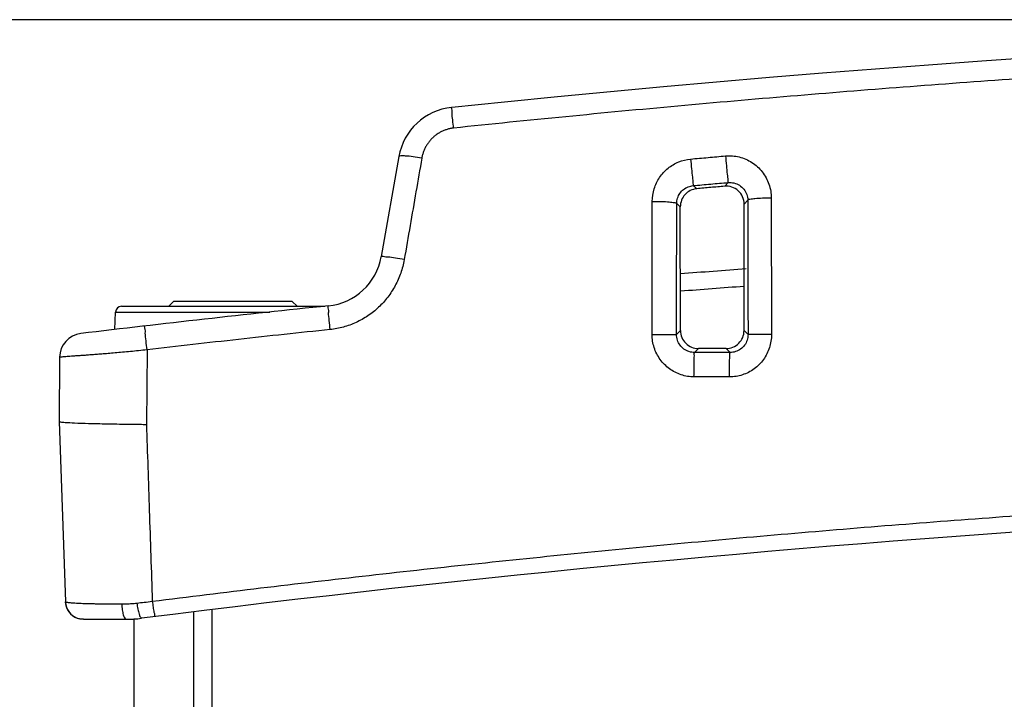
# Model space of a CAD drawing. Header units: inches. Extents: x 0 to 34, y 0 to 22.
# Tile 61 of 100: x 9.3 to 10.9, y 18.8 to 19.9. Entities that reach past the tile are written whole.
import ezdxf

# ---------------------------------------------------------------- set-up
doc = ezdxf.new("R2010")
doc.units = ezdxf.units.IN
doc.header["$LTSCALE"] = 1.87
doc.header["$MEASUREMENT"] = 0
doc.layers.get('0').update_dxf_attribs({"linetype": 'CONTINUOUS'})
doc.layers.add('DIMENSIONS', color=7, linetype='CONTINUOUS')
doc.styles.get("Standard").update_dxf_attribs({"font": 'txt', "width": 0.8})
doc.dimstyles.new('DIMSTYLE_1', dxfattribs={"dimtxt": 0.125, "dimasz": 0.18, "dimexe": 0.18, "dimexo": 0.0625, "dimgap": 0.09, "dimtad": 0, "dimtih": 1, "dimtoh": 1, "dimdec": 3, "dimzin": 4, "dimdsep": 46, "dimtxsty": 'STANDARD', "dimblk": '_FILLED', "dimblk1": '_FILLED', "dimblk2": '_FILLED', "dimcen": 0.09, "dimadec": 0, "dimazin": 0, "dimtp": 0.001, "dimtm": 0.001, "dimtfac": 1, "dimtdec": 3, "dimtofl": 0, "dimtmove": 0, "dimatfit": 3, "dimldrblk": '_FILLED', "dimfxl": 1, "dimtolj": 1, "dimtzin": 4, "dimarcsym": 0})

# ---------------------------------------------------------------- blocks, each defined once
blk = doc.blocks.new('_FILLED')
at = {"color": 0, "linetype": 'BYBLOCK'}
blk.add_solid([(0, 0), (-1, 0.1736), (-1, -0.1736)], dxfattribs=at)
blk = doc.blocks.new('*D9')
at = {"layer": 'DIMENSIONS', "color": 2, "linetype": 'CONTINUOUS'}
for p, q in [((12.7516, 19.9293), (8.0757, 19.9293)), ((8.2007, 19.9293), (8.2007, 19.2399)), ((8.2007, 18.1473), (8.2007, 18.9899)), ((10.0541, 18.1473), (8.0757, 18.1473))]:
    blk.add_line(p, q, dxfattribs=at)
at = {"layer": 'DIMENSIONS', "color": 2, "linetype": 'CONTINUOUS', "xscale": 0.18, "yscale": 0.18, "zscale": 0.18}
for p, rotation in [((8.2007, 19.9293), 90), ((8.2007, 18.1473), 270)]:
    blk.add_blockref('_FILLED', p, dxfattribs=dict(at, rotation=rotation))
at = {"layer": 'DIMENSIONS', "color": 2, "linetype": 'CONTINUOUS', "width": 0.8}
for s, p in [('4X ', (7.3882, 19.0524)), ('1.782', (7.6882, 19.0524)), ('[', (8.3132, 19.0524)), ('45.26', (8.4132, 19.0524)), (']', (8.9132, 19.0524))]:
    blk.add_text(s, height=0.125, dxfattribs=at).set_placement(p)

msp = doc.modelspace()

# ---------------------------------------------------------------- linework, layer by layer
at = {"color": 7, "linetype": 'CONTINUOUS'}
for p, q in [((9.891, 19.7009), (9.8616, 19.5341)), ((10.3824, 19.6526), (10.3881, 19.6474)), ((10.4405, 19.6577), (10.4348, 19.6515)), ((10.3137, 19.4045), (10.314, 19.6263)), ((10.3549, 19.6229), (10.3608, 19.6174)), ((10.4671, 19.4108), (10.4674, 19.6216)), ((10.4734, 19.6282), (10.4674, 19.6216)), ((10.5126, 19.6317), (10.5129, 19.4044)), ((10.3611, 19.4108), (10.3608, 19.6174)), ((9.5071, 19.4513), (9.5151, 19.4593)), ((9.7131, 19.4593), (9.5151, 19.4593)), ((9.7211, 19.4513), (9.7131, 19.4593)), ((9.4173, 19.4125), (9.4183, 19.4417)), ((9.4183, 19.4417), (9.6758, 19.4417)), ((9.4283, 19.4513), (9.7675, 19.4513)), ((10.3545, 19.4043), (10.3611, 19.4108)), ((10.4738, 19.4041), (10.4671, 19.4108)), ((9.4708, 19.3785), (9.4698, 19.2543)), ((10.3845, 19.3742), (10.3911, 19.3809)), ((10.4437, 19.3742), (10.4371, 19.3808)), ((9.325, 19.3664), (9.3241, 19.2593)), ((9.3241, 19.2593), (9.3346, 18.9583)), ((9.3351, 18.9536), (9.3346, 18.9583)), ((9.3646, 18.9293), (9.3588, 18.9299)), ((9.3646, 18.9293), (9.4491, 18.9293)), ((9.3726, 18.9293), (9.3814, 18.9293)), ((9.3814, 18.9293), (9.3928, 18.9293)), ((9.4491, 9.3389), (9.4491, 18.9298)), ((9.5491, 9.3265), (9.5491, 18.9422)), ((9.5791, 18.9448), (9.5791, 9.3238))]:
    msp.add_line(p, q, dxfattribs=at)
for centre, radius, start, end in [((12.8141, -7.6082), 27.5375, 84.09115, 95.90885), ((9.9895, 19.6835), 0.1, 95.9088, 170), ((9.7631, 19.5514), 0.1, 275.8882, 350), ((12.2355, -4.4214), 24, 94.21714, 94.47982), ((12.2355, -4.4214), 24, 95.88837, 96.88085), ((9.4283, 19.4413), 0.01, 90, 178), ((9.365, 19.366), 0.04, 96.8809, 179.5), ((12.8141, -7.6082), 26.75, 82.80027, 97.19973), ((9.3646, 18.9593), 0.03, 182, 270.0002), ((9.3646, 18.9593), 0.03, 190.9397, 258.9862), ((9.4365, 19.1293), 0.2, 270, 277.1997)]:
    msp.add_arc(centre, radius, start, end, dxfattribs=at)
for points, knots in [([(15.6458, 19.7485), (15.5211, 19.7616), (15.2711, 19.7861), (14.8952, 19.8176), (14.5181, 19.844), (14.1402, 19.8651), (13.7617, 19.881), (13.3828, 19.8916), (13.0037, 19.8969), (12.6245, 19.8969), (12.2454, 19.8916), (11.8665, 19.881), (11.4879, 19.8651), (11.11, 19.844), (10.7329, 19.8176), (10.357, 19.7861), (10.1071, 19.7616), (9.9823, 19.7485)], [0, 0, 0, 0, 0.06631, 0.132812, 0.199446, 0.266168, 0.332946, 0.399757, 0.466584, 0.533416, 0.600244, 0.667054, 0.733832, 0.800554, 0.867189, 0.93369, 1, 1, 1, 1]), ([(9.9823, 19.7485), (9.9819, 19.753), (9.9813, 19.761), (9.9794, 19.7725), (9.9806, 19.7778), (9.9783, 19.7829), (9.9792, 19.783)], [0, 0, 0, 0, 0.392135, 0.714601, 0.92621, 1, 1, 1, 1]), ([(9.9823, 19.7485), (9.9805, 19.7483), (9.9768, 19.7477), (9.9715, 19.7464), (9.9662, 19.7445), (9.9612, 19.7422), (9.9564, 19.7394), (9.9518, 19.7362), (9.9476, 19.7326), (9.9437, 19.7285), (9.9402, 19.7242), (9.9371, 19.7195), (9.9344, 19.7145), (9.9322, 19.7094), (9.9305, 19.704), (9.9297, 19.7003), (9.9294, 19.6985)], [0, 0, 0, 0, 0.070864, 0.141766, 0.212729, 0.283755, 0.354871, 0.426098, 0.49746, 0.56896, 0.640557, 0.712235, 0.784058, 0.856006, 0.927995, 1, 1, 1, 1]), ([(9.9294, 19.6985), (9.9246, 19.6993), (9.9158, 19.7006), (9.9033, 19.7021), (9.8967, 19.702), (9.8912, 19.702), (9.891, 19.7009)], [0, 0, 0, 0, 0.380463, 0.700452, 0.915225, 1, 1, 1, 1]), ([(10.378, 19.6969), (10.3877, 19.6978), (10.4071, 19.6995), (10.4265, 19.7012), (10.4362, 19.7021)], [0, 0, 0, 0, 0.500035, 1, 1, 1, 1]), ([(10.4362, 19.7021), (10.4438, 19.7028), (10.4595, 19.7016), (10.481, 19.6922), (10.4985, 19.6762), (10.5099, 19.6553), (10.5126, 19.6395), (10.5126, 19.6317)], [0, 0, 0, 0, 0.197551, 0.395887, 0.59588, 0.797593, 1, 1, 1, 1]), ([(10.4362, 19.7021), (10.4367, 19.6967), (10.4377, 19.6865), (10.4387, 19.6729), (10.4401, 19.6637), (10.44, 19.6589), (10.4405, 19.6577)], [0, 0, 0, 0, 0.366233, 0.688275, 0.912044, 1, 1, 1, 1]), ([(9.9294, 19.6985), (9.9262, 19.6798), (9.9196, 19.6422), (9.9098, 19.5858), (9.9033, 19.5481), (9.9, 19.5291)], [0, 0, 0, 0, 0.331476, 0.664955, 1, 1, 1, 1]), ([(10.314, 19.6263), (10.3141, 19.6334), (10.3162, 19.6475), (10.3254, 19.6667), (10.3397, 19.6823), (10.3577, 19.693), (10.3712, 19.6963), (10.378, 19.6969)], [0, 0, 0, 0, 0.203039, 0.404872, 0.605046, 0.803423, 1, 1, 1, 1]), ([(10.378, 19.6969), (10.3785, 19.6915), (10.3795, 19.6813), (10.3805, 19.6678), (10.382, 19.6586), (10.3819, 19.6538), (10.3824, 19.6526)], [0, 0, 0, 0, 0.36637, 0.68838, 0.91207, 1, 1, 1, 1]), ([(10.3549, 19.6229), (10.3549, 19.6259), (10.3558, 19.6318), (10.3598, 19.6399), (10.3659, 19.6465), (10.3737, 19.651), (10.3795, 19.6523), (10.3824, 19.6526)], [0, 0, 0, 0, 0.201411, 0.402242, 0.602437, 0.801826, 1, 1, 1, 1]), ([(10.3824, 19.6526), (10.3921, 19.6535), (10.4114, 19.6552), (10.4308, 19.6569), (10.4405, 19.6577)], [0, 0, 0, 0, 0.500063, 1, 1, 1, 1]), ([(10.4674, 19.6216), (10.4674, 19.6258), (10.4656, 19.6342), (10.4581, 19.6445), (10.4472, 19.6509), (10.4388, 19.6519), (10.4348, 19.6515)], [0, 0, 0, 0, 0.252634, 0.504383, 0.753534, 1, 1, 1, 1]), ([(10.4405, 19.6577), (10.4438, 19.658), (10.4505, 19.6575), (10.4597, 19.6536), (10.4673, 19.6469), (10.4722, 19.6381), (10.4734, 19.6315), (10.4734, 19.6282)], [0, 0, 0, 0, 0.199451, 0.399052, 0.599114, 0.799617, 1, 1, 1, 1]), ([(10.3881, 19.6474), (10.3844, 19.647), (10.3772, 19.645), (10.3681, 19.6382), (10.3622, 19.6286), (10.3608, 19.6211), (10.3608, 19.6174)], [0, 0, 0, 0, 0.249816, 0.500131, 0.750344, 1, 1, 1, 1]), ([(10.4348, 19.6515), (10.427, 19.6508), (10.4115, 19.6495), (10.3959, 19.6481), (10.3881, 19.6474)], [0, 0, 0, 0, 0.499997, 1, 1, 1, 1]), ([(10.314, 19.6263), (10.3191, 19.6263), (10.3284, 19.6261), (10.3414, 19.6257), (10.349, 19.6242), (10.3544, 19.6241), (10.3549, 19.6229)], [0, 0, 0, 0, 0.37044, 0.689009, 0.908782, 1, 1, 1, 1]), ([(10.3545, 19.4043), (10.3545, 19.4287), (10.3546, 19.4775), (10.3547, 19.5503), (10.3548, 19.5988), (10.3549, 19.6229)], [0, 0, 0, 0, 0.33545, 0.668784, 1, 1, 1, 1]), ([(10.5126, 19.6317), (10.5077, 19.6317), (10.4987, 19.6314), (10.4863, 19.631), (10.479, 19.6296), (10.4738, 19.6293), (10.4734, 19.6282)], [0, 0, 0, 0, 0.373051, 0.690831, 0.909022, 1, 1, 1, 1]), ([(10.4734, 19.6282), (10.4735, 19.6035), (10.4736, 19.5538), (10.4737, 19.4791), (10.4737, 19.4292), (10.4738, 19.4041)], [0, 0, 0, 0, 0.331154, 0.664446, 1, 1, 1, 1]), ([(9.9, 19.5291), (9.8993, 19.5253), (9.8977, 19.5178), (9.8943, 19.5067), (9.8901, 19.496), (9.8851, 19.4856), (9.8792, 19.4758), (9.8726, 19.4664), (9.8653, 19.4576), (9.8573, 19.4495), (9.8487, 19.442), (9.8395, 19.4353), (9.8298, 19.4293), (9.8197, 19.4242), (9.8093, 19.4199), (9.7985, 19.4165), (9.7875, 19.414), (9.7801, 19.4129), (9.7764, 19.4125)], [0, 0, 0, 0, 0.06342, 0.126821, 0.190069, 0.253119, 0.316032, 0.378849, 0.441532, 0.50404, 0.566445, 0.628827, 0.690945, 0.752943, 0.815016, 0.876994, 0.938701, 1, 1, 1, 1]), ([(9.9, 19.5291), (9.8951, 19.53), (9.8863, 19.5313), (9.8736, 19.5338), (9.8675, 19.5332), (9.8618, 19.535), (9.8616, 19.5341)], [0, 0, 0, 0, 0.384122, 0.707315, 0.922669, 1, 1, 1, 1]), ([(9.7764, 19.4125), (9.7759, 19.4175), (9.7753, 19.4266), (9.7733, 19.4397), (9.7745, 19.4459), (9.7724, 19.4518), (9.7734, 19.4519)], [0, 0, 0, 0, 0.383257, 0.707292, 0.923566, 1, 1, 1, 1]), ([(9.4708, 19.3785), (9.4702, 19.3836), (9.4695, 19.3927), (9.4674, 19.4059), (9.4685, 19.4122), (9.4663, 19.4183), (9.4674, 19.4184)], [0, 0, 0, 0, 0.382306, 0.706442, 0.923175, 1, 1, 1, 1]), ([(9.7764, 19.4125), (9.7254, 19.4072), (9.6235, 19.3962), (9.5217, 19.3845), (9.4708, 19.3785)], [0, 0, 0, 0, 0.500714, 1, 1, 1, 1]), ([(10.3611, 19.4108), (10.3611, 19.4069), (10.3627, 19.399), (10.3694, 19.3891), (10.3793, 19.3824), (10.3872, 19.3809), (10.3911, 19.3809)], [0, 0, 0, 0, 0.250233, 0.500637, 0.750712, 1, 1, 1, 1]), ([(10.4371, 19.3808), (10.441, 19.3808), (10.4489, 19.3824), (10.4589, 19.3891), (10.4656, 19.399), (10.4671, 19.4069), (10.4671, 19.4108)], [0, 0, 0, 0, 0.250697, 0.501191, 0.751074, 1, 1, 1, 1]), ([(10.3137, 19.4045), (10.3188, 19.4045), (10.3282, 19.4045), (10.3407, 19.4045), (10.3492, 19.4042), (10.3534, 19.4045), (10.3545, 19.4043)], [0, 0, 0, 0, 0.373301, 0.693869, 0.913732, 1, 1, 1, 1]), ([(10.3836, 19.3335), (10.3764, 19.3335), (10.3617, 19.3359), (10.342, 19.3461), (10.3262, 19.362), (10.316, 19.3821), (10.3137, 19.397), (10.3137, 19.4045)], [0, 0, 0, 0, 0.197683, 0.395778, 0.595362, 0.796843, 1, 1, 1, 1]), ([(10.3845, 19.3742), (10.3814, 19.3742), (10.3751, 19.3752), (10.3666, 19.3795), (10.3599, 19.3862), (10.3555, 19.3948), (10.3545, 19.4011), (10.3545, 19.4043)], [0, 0, 0, 0, 0.199041, 0.397872, 0.597378, 0.798038, 1, 1, 1, 1]), ([(10.5129, 19.4044), (10.5129, 19.3969), (10.5106, 19.382), (10.5004, 19.3618), (10.4846, 19.3459), (10.4648, 19.3358), (10.4502, 19.3335), (10.4429, 19.3335)], [0, 0, 0, 0, 0.20269, 0.404161, 0.603903, 0.802343, 1, 1, 1, 1]), ([(10.4738, 19.4041), (10.4738, 19.401), (10.4728, 19.3946), (10.4684, 19.3861), (10.4616, 19.3794), (10.4531, 19.3752), (10.4468, 19.3742), (10.4437, 19.3742)], [0, 0, 0, 0, 0.200995, 0.401615, 0.601326, 0.800705, 1, 1, 1, 1]), ([(10.5129, 19.4044), (10.508, 19.4044), (10.4989, 19.4043), (10.487, 19.4044), (10.4789, 19.4041), (10.4749, 19.4043), (10.4738, 19.4041)], [0, 0, 0, 0, 0.376188, 0.69612, 0.91438, 1, 1, 1, 1]), ([(9.4708, 19.3785), (9.4662, 19.3781), (9.4569, 19.3772), (9.4433, 19.3758), (9.4302, 19.3746), (9.4177, 19.3735), (9.4061, 19.3725), (9.3955, 19.3716), (9.386, 19.3709), (9.3773, 19.3702), (9.3695, 19.3696), (9.3624, 19.3691), (9.3559, 19.3687), (9.35, 19.3683), (9.3447, 19.3679), (9.3399, 19.3675), (9.3356, 19.3672), (9.332, 19.3669), (9.3291, 19.3667), (9.327, 19.3665), (9.3257, 19.3664), (9.3251, 19.3664), (9.325, 19.3664)], [0, 0, 0, 0, 0.096146, 0.190118, 0.280793, 0.366758, 0.446621, 0.519309, 0.584523, 0.643162, 0.69646, 0.745078, 0.789405, 0.829749, 0.866318, 0.899308, 0.928578, 0.95356, 0.973606, 0.988206, 0.997045, 1, 1, 1, 1]), ([(10.3836, 19.3335), (10.3836, 19.3386), (10.3838, 19.348), (10.3836, 19.3605), (10.3845, 19.3687), (10.3839, 19.3732), (10.3845, 19.3742)], [0, 0, 0, 0, 0.373327, 0.693744, 0.913498, 1, 1, 1, 1]), ([(10.4437, 19.3742), (10.4338, 19.3742), (10.4141, 19.3742), (10.3943, 19.3742), (10.3845, 19.3742)], [0, 0, 0, 0, 0.500034, 1, 1, 1, 1]), ([(10.4371, 19.3808), (10.4294, 19.3808), (10.4141, 19.3808), (10.3988, 19.3809), (10.3911, 19.3809)], [0, 0, 0, 0, 0.499999, 1, 1, 1, 1]), ([(10.4429, 19.3335), (10.4429, 19.3385), (10.443, 19.3479), (10.4428, 19.3605), (10.4438, 19.3687), (10.4431, 19.3732), (10.4437, 19.3742)], [0, 0, 0, 0, 0.373334, 0.693757, 0.913512, 1, 1, 1, 1]), ([(10.4429, 19.3335), (10.433, 19.3335), (10.4133, 19.3335), (10.3935, 19.3335), (10.3836, 19.3335)], [0, 0, 0, 0, 0.499999, 1, 1, 1, 1]), ([(9.3241, 19.2593), (9.3247, 19.259), (9.3279, 19.2578), (9.3367, 19.2577), (9.3523, 19.2565), (9.3756, 19.2559), (9.4048, 19.2552), (9.4261, 19.2549), (9.4374, 19.2547)], [0, 0, 0, 0, 0.019341, 0.089408, 0.227201, 0.435926, 0.702975, 1, 1, 1, 1]), ([(9.4698, 19.2543), (9.4714, 19.2064), (9.4747, 19.108), (9.4779, 19.0096), (9.4796, 18.9592)], [0, 0, 0, 0, 0.487227, 1, 1, 1, 1]), ([(9.4796, 18.9592), (9.6001, 18.9744), (9.8423, 19.0034), (10.2074, 19.042), (10.5755, 19.0758), (10.9459, 19.1046), (11.3184, 19.1283), (11.6924, 19.1467), (12.0675, 19.16), (12.4433, 19.1679), (12.8194, 19.1705), (13.1956, 19.1677), (13.5714, 19.1597), (13.9464, 19.1463), (14.3204, 19.1277), (14.6928, 19.1038), (15.0632, 19.0749), (15.4313, 19.041), (15.7929, 19.0026), (16.0316, 18.974), (16.1485, 18.9592)], [0, 0, 0, 0, 0.054496, 0.109427, 0.164722, 0.220316, 0.276147, 0.332159, 0.388303, 0.444531, 0.5008, 0.557069, 0.613296, 0.669436, 0.725444, 0.781269, 0.836855, 0.892141, 0.947101, 1, 1, 1, 1]), ([(9.3346, 18.9583), (9.3346, 18.9581), (9.3357, 18.9579), (9.337, 18.9576), (9.3396, 18.9573), (9.3414, 18.9571), (9.3425, 18.957)], [0, 0, 0, 0, 0.082308, 0.288256, 0.600269, 1, 1, 1, 1]), ([(9.3425, 18.957), (9.3437, 18.9569), (9.3465, 18.9567), (9.3492, 18.9565), (9.3506, 18.9564)], [0, 0, 0, 0, 0.466721, 1, 1, 1, 1]), ([(9.3506, 18.9564), (9.3523, 18.9563), (9.3557, 18.9561), (9.3611, 18.9559), (9.367, 18.9556), (9.3735, 18.9554), (9.3806, 18.9553), (9.3885, 18.9551), (9.3971, 18.955), (9.4066, 18.9549), (9.4172, 18.9549), (9.4247, 18.9548), (9.4286, 18.9548)], [0, 0, 0, 0, 0.062667, 0.131807, 0.207226, 0.289979, 0.381526, 0.48228, 0.592428, 0.713419, 0.848483, 1, 1, 1, 1]), ([(9.4286, 18.9548), (9.4313, 18.9548), (9.4369, 18.9549), (9.4453, 18.9554), (9.451, 18.9559), (9.4539, 18.9562)], [0, 0, 0, 0, 0.322685, 0.656638, 1, 1, 1, 1]), ([(9.4286, 18.9548), (9.4288, 18.9515), (9.4292, 18.9453), (9.4309, 18.9373), (9.4328, 18.9319), (9.4354, 18.9293), (9.4365, 18.9293)], [0, 0, 0, 0, 0.363477, 0.666883, 0.879722, 1, 1, 1, 1]), ([(9.4539, 18.9562), (9.4579, 18.9567), (9.4665, 18.9576), (9.4751, 18.9586), (9.4796, 18.9592)], [0, 0, 0, 0, 0.47676, 1, 1, 1, 1]), ([(9.4539, 18.9562), (9.4543, 18.9528), (9.4554, 18.9468), (9.4574, 18.9386), (9.4589, 18.9339), (9.4607, 18.9308), (9.4615, 18.9309)], [0, 0, 0, 0, 0.380785, 0.695868, 0.907498, 1, 1, 1, 1]), ([(9.4796, 18.9592), (9.48, 18.9558), (9.481, 18.9499), (9.482, 18.9414), (9.4835, 18.9376), (9.4835, 18.9337), (9.4842, 18.9338)], [0, 0, 0, 0, 0.391366, 0.71288, 0.924197, 1, 1, 1, 1])]:
    msp.add_open_spline(points, degree=3, knots=knots, dxfattribs=at)
for points in [[(10.4671, 19.4844), (10.4317, 19.4818), (10.3963, 19.4791), (10.361, 19.4763)], [(9.4374, 19.2547), (9.4445, 19.2546), (9.4516, 19.2545), (9.4587, 19.2544)], [(9.4587, 19.2544), (9.4624, 19.2544), (9.4661, 19.2543), (9.4698, 19.2543)]]:
    msp.add_open_spline(points, degree=3, dxfattribs=at)

# ---------------------------------------------------------------- dimensions: what is measured, and where the dimension line sits
at = {"layer": 'DIMENSIONS', "color": 2, "linetype": 'CONTINUOUS'}
dim = msp.add_linear_dim(base=(8.2007, 19.9293), p1=(10.0541, 18.1473), p2=(12.7516, 19.9293), angle=90, text='4X <>', dimstyle='DIMSTYLE_1', dxfattribs=at)
dim.commit()
dim.dimension.update_dxf_attribs({"geometry": '*D9', "text_midpoint": (8.2007, 19.1149), "dimtype": 160})

doc.saveas('drawing.dxf')
